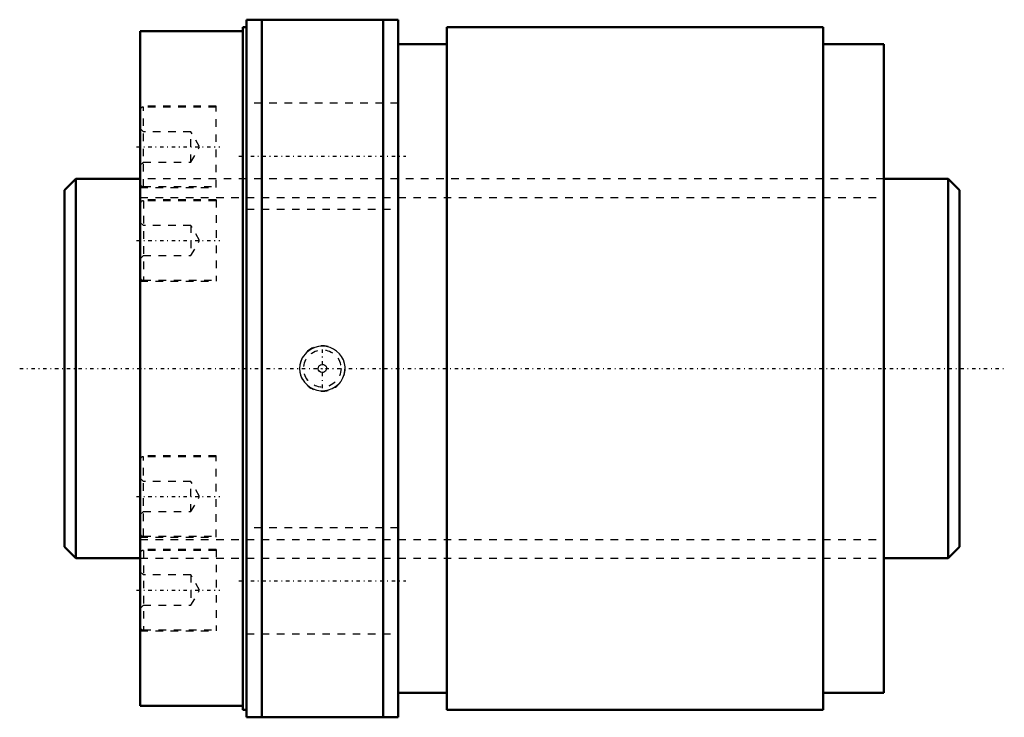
# Model space of a CAD drawing. Header units: millimetres. Extents: x -16 to 114, y -46 to 46.
import ezdxf

# ---------------------------------------------------------------- set-up
doc = ezdxf.new("R2010")
doc.units = ezdxf.units.MM
doc.linetypes.add('Center', pattern=[1.5, 0.45, -0.5, 0.05, -0.5])
doc.linetypes.add('Dashed', pattern=[2, 1, -1])
for name, color, linetype, lineweight in [('2d ConnectionPoints', 7, 'Continuous', 50), ('AM_0', 7, 'Continuous', 50), ('AM_5', 3, 'Continuous', 25), ('AM_7', 7, 'Center', 25), ('AM_9', 6, 'Dashed', 25)]:
    doc.layers.add(name, color=color, linetype=linetype, lineweight=lineweight)

# ---------------------------------------------------------------- blocks, each defined once
blk = doc.blocks.new('1_RR0130WGF50100_1Nut_0_in_WGF50100_1G1_118LC3_0_13_0_0_4')
at = {"layer": 'AM_0'}
for p, q in [((14, 46), (14, -46)), ((14, 46), (34, 46)), ((16, 46), (16, -46)), ((32, 46), (32, -46)), ((34, 46), (34, -46)), ((0, 44.5), (0, -44.5)), ((13.5, 44.5), (0, 44.5)), ((13.5, 45), (13.5, -45)), ((14, 45), (13.5, 45)), ((40.4, 45), (40.4, -45)), ((90, 45), (40.4, 45)), ((90, 45), (90, -45)), ((40.4, 42.75), (34, 42.75)), ((98, 42.75), (90, 42.75)), ((98, 42.75), (98, -42.75)), ((34, -42.75), (40.4, -42.75)), ((90, -42.75), (98, -42.75)), ((0, -44.5), (13.5, -44.5)), ((13.5, -45), (14, -45)), ((40.4, -45), (90, -45)), ((34, -46), (14, -46))]:
    blk.add_line(p, q, dxfattribs=at)
at = {"layer": 'AM_5', "linetype": 'Dashed'}
blk.add_arc((24, 0), 3, 75, 15, dxfattribs=at)
at = {"layer": 'AM_7'}
for p, q in [((-0.5, 29.23), (10.5, 29.23)), ((13, 28), (35, 28)), ((-0.5, 16.88), (10.5, 16.88)), ((24, -2.58), (24, 2.58)), ((-0.5, -16.88), (10.5, -16.88)), ((13, -28), (35, -28)), ((-0.5, -29.23), (10.5, -29.23))]:
    blk.add_line(p, q, dxfattribs=at)
at = {"layer": 'AM_9'}
for p, q in [((10, 34.58), (0, 34.58)), ((10, 34.48), (0.4, 34.48)), ((0.4, 23.98), (0.4, 34.48)), ((10, 23.88), (10, 34.58)), ((34, 35), (14, 35)), ((0.4, 31.23), (0, 31.63)), ((6.67, 31.23), (0.4, 31.23)), ((6.67, 27.23), (6.67, 31.23)), ((7.82, 29.23), (6.67, 31.23)), ((6.67, 27.23), (7.82, 29.23)), ((0, 26.83), (0.4, 27.23)), ((0.4, 27.23), (6.67, 27.23)), ((98, 25), (0, 25)), ((0, 23.88), (10, 23.88)), ((0.4, 23.98), (10, 23.98)), ((10, 22.23), (0, 22.23)), ((0.4, 22.12), (0.4, 11.63)), ((10, 22.12), (0.4, 22.12)), ((10, 22.23), (10, 11.53)), ((14, 21), (34, 21)), ((0.4, 18.88), (0, 19.27)), ((6.67, 18.88), (0.4, 18.88)), ((7.82, 16.88), (6.67, 18.88)), ((6.67, 18.88), (6.67, 14.88)), ((6.67, 14.88), (7.82, 16.88)), ((0, 14.48), (0.4, 14.88)), ((0.4, 14.88), (6.67, 14.88)), ((0, 11.53), (10, 11.53)), ((0.4, 11.63), (10, 11.63)), ((10, -11.53), (0, -11.53)), ((10, -11.63), (0.4, -11.63)), ((0.4, -22.12), (0.4, -11.63)), ((10, -22.23), (10, -11.53)), ((0.4, -14.88), (0, -14.48)), ((6.67, -14.88), (0.4, -14.88)), ((6.67, -18.88), (6.67, -14.88)), ((7.82, -16.88), (6.67, -14.88)), ((6.67, -18.88), (7.82, -16.88)), ((0, -19.27), (0.4, -18.88)), ((0.4, -18.88), (6.67, -18.88)), ((34, -21), (14, -21)), ((0, -22.23), (10, -22.23)), ((0.4, -22.12), (10, -22.12)), ((10, -23.88), (0, -23.88)), ((0.4, -23.98), (0.4, -34.48)), ((10, -23.98), (0.4, -23.98)), ((10, -23.88), (10, -34.58)), ((0, -25), (98, -25)), ((0.4, -27.23), (0, -26.83)), ((6.67, -27.23), (0.4, -27.23)), ((7.82, -29.23), (6.67, -27.23)), ((6.67, -27.23), (6.67, -31.23)), ((6.67, -31.23), (7.82, -29.23)), ((0, -31.63), (0.4, -31.23)), ((0.4, -31.23), (6.67, -31.23)), ((0, -34.58), (10, -34.58)), ((0.4, -34.48), (10, -34.48)), ((14, -35), (34, -35))]:
    blk.add_line(p, q, dxfattribs=at)
for points in [[(21.9, 2.1), (21.36, 1.4), (21.16, 0.95), (21.04, 0.47), (21, -0.02), (21.04, -0.5), (21.17, -0.97), (21.37, -1.41), (21.64, -1.81), (21.98, -2.17), (22.37, -2.47), (22.81, -2.7), (23.29, -2.85), (23.8, -2.93), (24.31, -2.92), (24.81, -2.83), (25.3, -2.65), (25.74, -2.39), (26.14, -2.06), (26.47, -1.67), (26.72, -1.24), (26.89, -0.77), (26.98, -0.29), (26.99, 0.2), (26.92, 0.68), (26.77, 1.14), (26.54, 1.57), (26.24, 1.95), (25.88, 2.29), (25.47, 2.56), (25.01, 2.76), (24.52, 2.89), (24.01, 2.94), (23.5, 2.9), (23, 2.77), (22.53, 2.56), (21.9, 2.1)], [(23.61, 0.39), (23.76, 0.49), (23.94, 0.54), (24.13, 0.53), (24.31, 0.45), (24.44, 0.33), (24.53, 0.16), (24.55, -0.02), (24.52, -0.19), (24.43, -0.35), (24.29, -0.46), (24.11, -0.53), (23.93, -0.54), (23.75, -0.48), (23.59, -0.37), (23.49, -0.22), (23.45, -0.04), (23.47, 0.14), (23.54, 0.3), (23.61, 0.39)]]:
    blk.add_lwpolyline(points, dxfattribs=at)
blk.add_circle((24, 0), 2.46, dxfattribs=at)
for centre, start, end in [((0.4, 34.08), 90, 180), ((0.4, 24.38), 180, 270), ((0.4, 21.72), 90, 180), ((0.4, 12.03), 180, 270), ((0.4, -12.03), 90, 180), ((0.4, -21.73), 180, 270), ((0.4, -24.38), 90, 180), ((0.4, -34.08), 180, 270)]:
    blk.add_arc(centre, 0.4, start, end, dxfattribs=at)
blk = doc.blocks.new('2_0130WGF50100_10Shaft_0_in_WGF50100_1G1_118LC3_0_13_0_0_4')
at = {"layer": 'AM_0'}
for p, q in [((-8.5, 25), (-10, 23.5)), ((-8.5, 25), (-8.5, -25)), ((0, 25), (-8.5, 25)), ((106.5, 25), (98, 25)), ((108, 23.5), (106.5, 25)), ((106.5, 25), (106.5, -25)), ((-10, 23.5), (-10, -23.5)), ((108, 23.5), (108, -23.5)), ((-10, -23.5), (-8.5, -25)), ((106.5, -25), (108, -23.5)), ((-8.5, -25), (0, -25)), ((98, -25), (106.5, -25))]:
    blk.add_line(p, q, dxfattribs=at)
at = {"layer": 'AM_5', "linetype": 'Dashed'}
for p, q in [((0, 22.5465), (98, 22.5465)), ((0, -22.5465), (98, -22.5465))]:
    blk.add_line(p, q, dxfattribs=at)
at = {"layer": 'AM_7'}
blk.add_line((-15.9, 0), (113.9, 0), dxfattribs=at)
at = {"layer": 'AM_9'}
for p, q in [((98, 25), (0, 25)), ((0, -25), (98, -25))]:
    blk.add_line(p, q, dxfattribs=at)

msp = doc.modelspace()

# ---------------------------------------------------------------- linework, layer by layer
at = {"layer": '2d ConnectionPoints'}
msp.add_point((0, 0), dxfattribs=at)

# ---------------------------------------------------------------- block references
for name in ['1_RR0130WGF50100_1Nut_0_in_WGF50100_1G1_118LC3_0_13_0_0_4', '2_0130WGF50100_10Shaft_0_in_WGF50100_1G1_118LC3_0_13_0_0_4']:
    msp.add_blockref(name, (0, 0))

doc.saveas('drawing.dxf')
